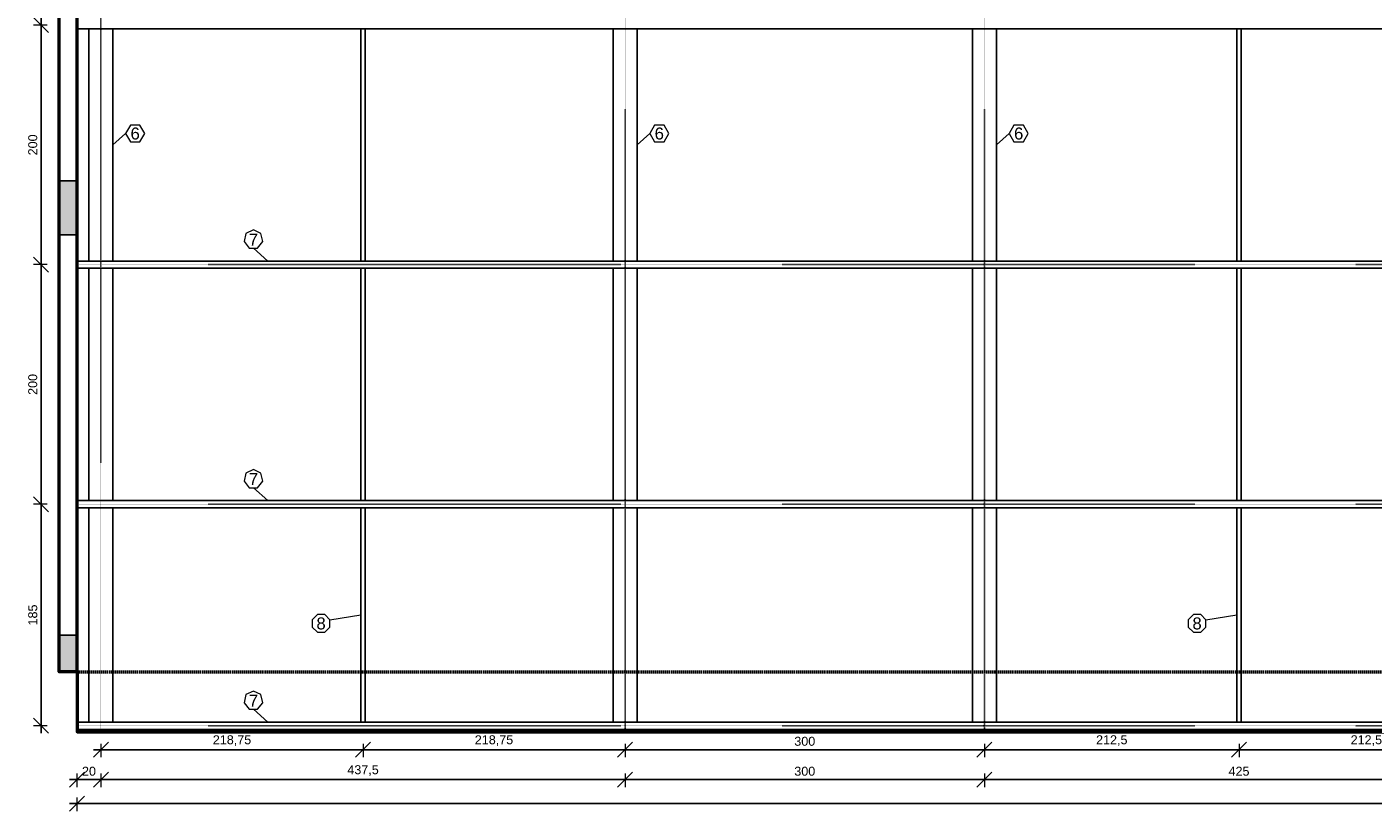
# Model space of a CAD drawing. Header units: millimetres. Extents: x 10906 to 25863, y 1966 to 4861.
# Tile 142 of 163: x 15695 to 16818, y 2050 to 2705. Entities that reach past the tile are written whole.
import ezdxf
from ezdxf.enums import TextEntityAlignment as Align

# ---------------------------------------------------------------- set-up
doc = ezdxf.new("R2010")
doc.units = ezdxf.units.MM
doc.linetypes.add('DOT2', pattern=[3.175, 0, -3.175])
for name, color, linetype in [('AGULHA', 40, 'Continuous'), ('PILARES', 3, 'Continuous'), ('TERÇA', 5, 'Continuous'), ('TERÇA EIXO', 5, 'DOT2'), ('TEXTO', 7, 'Continuous'), ('TRELIÇA', 1, 'Continuous'), ('TRELIÇA EIXO', 89, 'DOT2')]:
    doc.layers.add(name, color=color, linetype=linetype)
doc.layers.add('AUX', color=7, linetype='Continuous', lineweight=50)
doc.layers.add('COTAS', color=4, linetype='Continuous', lineweight=20)
doc.styles.add('2', font='arial.ttf', dxfattribs={"height": 2})
doc.styles.add('Annotative', font='arial.ttf')
doc.dimstyles.new('MURILO', dxfattribs={"dimscale": 0, "dimtxt": 1.5, "dimasz": 2.5, "dimexe": 1.25, "dimexo": 0, "dimtad": 1, "dimtxsty": 'Annotative', "dimblk": 'OBLIQUE', "dimcen": 2.5, "dimdle": 1.25, "dimclrd": 256, "dimclre": 256, "dimclrt": 7, "dimadec": 0, "dimazin": 0, "dimtfac": 1, "dimtmove": 0, "dimatfit": 3, "dimldrblk": 'OBLIQUE', "dimfxl": 1, "dimfxlon": 1, "dimtfillclr": 5, "dimlwe": -1, "dimarcsym": 0})

# ---------------------------------------------------------------- blocks, each defined once
blk = doc.blocks.new('_Oblique')
at = {"color": 0, "linetype": 'ByBlock', "lineweight": -2}
blk.add_line((-0.5, -0.5), (0.5, 0.5), dxfattribs=at)
blk = doc.blocks.new('*D1069')
at = {"layer": 'COTAS', "lineweight": -2, "transparency": 16777216}
blk.add_line((15706.4, 2912.6), (15706.4, 2700.1), dxfattribs=at)
at = {"layer": 'COTAS', "transparency": 16777216}
for p, q in [((15711.4, 2906.3), (15700.2, 2906.3)), ((15711.4, 2706.3), (15700.2, 2706.3))]:
    blk.add_line(p, q, dxfattribs=at)
at = {"layer": 'Defpoints', "color": 0, "transparency": 16777216}
for p in [(15736.4, 2906.3), (15706.4, 2706.3), (15736.4, 2706.3)]:
    blk.add_point(p, dxfattribs=at)
at = {"layer": 'COTAS', "lineweight": -2, "transparency": 16777216, "xscale": 12.5, "yscale": 12.5, "zscale": 12.5}
for p, rotation in [((15706.4, 2906.3), 90), ((15706.4, 2706.3), 270)]:
    blk.add_blockref('_Oblique', p, dxfattribs=dict(at, rotation=rotation))
at = {"layer": 'COTAS', "color": 7, "transparency": 16777216, "insert": (15699.5, 2806.3), "char_height": 7.5, "attachment_point": 5, "rotation": 90, "style": 'Annotative'}
blk.add_mtext('200', dxfattribs=at)
blk = doc.blocks.new('*D1070')
at = {"layer": 'COTAS', "lineweight": -2, "transparency": 16777216}
blk.add_line((15706.4, 2712.6), (15706.4, 2500.1), dxfattribs=at)
at = {"layer": 'COTAS', "transparency": 16777216}
for p, q in [((15711.4, 2706.3), (15700.2, 2706.3)), ((15711.4, 2506.3), (15700.2, 2506.3))]:
    blk.add_line(p, q, dxfattribs=at)
at = {"layer": 'Defpoints', "color": 0, "transparency": 16777216}
for p in [(15736.4, 2706.3), (15706.4, 2506.3), (15736.4, 2506.3)]:
    blk.add_point(p, dxfattribs=at)
at = {"layer": 'COTAS', "lineweight": -2, "transparency": 16777216, "xscale": 12.5, "yscale": 12.5, "zscale": 12.5}
for p, rotation in [((15706.4, 2706.3), 90), ((15706.4, 2506.3), 270)]:
    blk.add_blockref('_Oblique', p, dxfattribs=dict(at, rotation=rotation))
at = {"layer": 'COTAS', "color": 7, "transparency": 16777216, "insert": (15699.5, 2606.3), "char_height": 7.5, "attachment_point": 5, "rotation": 90, "style": 'Annotative'}
blk.add_mtext('200', dxfattribs=at)
blk = doc.blocks.new('*D1071')
at = {"layer": 'COTAS', "transparency": 16777216}
for p, q in [((15711.4, 2506.3), (15700.2, 2506.3)), ((15711.4, 2306.3), (15700.2, 2306.3))]:
    blk.add_line(p, q, dxfattribs=at)
at = {"layer": 'COTAS', "lineweight": -2, "transparency": 16777216}
blk.add_line((15706.4, 2512.6), (15706.4, 2300.1), dxfattribs=at)
at = {"layer": 'Defpoints', "color": 0, "transparency": 16777216}
for p in [(15736.4, 2506.3), (15706.4, 2306.3), (15736.4, 2306.3)]:
    blk.add_point(p, dxfattribs=at)
at = {"layer": 'COTAS', "lineweight": -2, "transparency": 16777216, "xscale": 12.5, "yscale": 12.5, "zscale": 12.5}
for p, rotation in [((15706.4, 2506.3), 90), ((15706.4, 2306.3), 270)]:
    blk.add_blockref('_Oblique', p, dxfattribs=dict(at, rotation=rotation))
at = {"layer": 'COTAS', "color": 7, "transparency": 16777216, "insert": (15699.5, 2406.3), "char_height": 7.5, "attachment_point": 5, "rotation": 90, "style": 'Annotative'}
blk.add_mtext('200', dxfattribs=at)
blk = doc.blocks.new('*D1072')
at = {"layer": 'COTAS', "transparency": 16777216}
for p, q in [((15711.4, 2306.3), (15700.2, 2306.3)), ((15711.4, 2121.3), (15700.2, 2121.3))]:
    blk.add_line(p, q, dxfattribs=at)
at = {"layer": 'COTAS', "lineweight": -2, "transparency": 16777216}
blk.add_line((15706.4, 2312.6), (15706.4, 2115.1), dxfattribs=at)
at = {"layer": 'Defpoints', "color": 0, "transparency": 16777216}
for p in [(15736.4, 2306.3), (15706.4, 2121.3), (15736.4, 2121.3)]:
    blk.add_point(p, dxfattribs=at)
at = {"layer": 'COTAS', "lineweight": -2, "transparency": 16777216, "xscale": 12.5, "yscale": 12.5, "zscale": 12.5}
for p, rotation in [((15706.4, 2306.3), 90), ((15706.4, 2121.3), 270)]:
    blk.add_blockref('_Oblique', p, dxfattribs=dict(at, rotation=rotation))
at = {"layer": 'COTAS', "color": 7, "transparency": 16777216, "insert": (15699.5, 2213.8), "char_height": 7.5, "attachment_point": 5, "rotation": 90, "style": 'Annotative'}
blk.add_mtext('185', dxfattribs=at)
blk = doc.blocks.new('*D1074')
at = {"layer": 'COTAS', "transparency": 16777216}
for p, q in [((15756.4, 2106.3), (15756.4, 2095.1)), ((15975.2, 2106.3), (15975.2, 2095.1))]:
    blk.add_line(p, q, dxfattribs=at)
at = {"layer": 'COTAS', "lineweight": -2, "transparency": 16777216}
blk.add_line((15750.2, 2101.3), (15981.4, 2101.3), dxfattribs=at)
at = {"layer": 'Defpoints', "color": 0, "transparency": 16777216}
for p in [(15756.4, 2124.3), (15975.2, 2124.3), (15975.2, 2101.3)]:
    blk.add_point(p, dxfattribs=at)
at = {"layer": 'COTAS', "lineweight": -2, "transparency": 16777216, "xscale": 12.5, "yscale": 12.5, "zscale": 12.5, "rotation": 180}
blk.add_blockref('_Oblique', (15756.4, 2101.3), dxfattribs=at)
at = {"layer": 'COTAS', "lineweight": -2, "transparency": 16777216, "xscale": 12.5, "yscale": 12.5, "zscale": 12.5}
blk.add_blockref('_Oblique', (15975.2, 2101.3), dxfattribs=at)
at = {"layer": 'COTAS', "color": 7, "transparency": 16777216, "insert": (15865.8, 2108.9), "char_height": 7.5, "attachment_point": 5, "style": 'Annotative'}
blk.add_mtext('218,75', dxfattribs=at)
blk = doc.blocks.new('*D1075')
at = {"layer": 'COTAS', "transparency": 16777216}
for p, q in [((16493.9, 2106.3), (16493.9, 2095.1)), ((16706.4, 2106.3), (16706.4, 2095.1))]:
    blk.add_line(p, q, dxfattribs=at)
at = {"layer": 'COTAS', "lineweight": -2, "transparency": 16777216}
blk.add_line((16487.7, 2101.3), (16712.7, 2101.3), dxfattribs=at)
at = {"layer": 'Defpoints', "color": 0, "transparency": 16777216}
for p in [(16493.9, 2124.3), (16706.4, 2124.3), (16706.4, 2101.3)]:
    blk.add_point(p, dxfattribs=at)
at = {"layer": 'COTAS', "lineweight": -2, "transparency": 16777216, "xscale": 12.5, "yscale": 12.5, "zscale": 12.5, "rotation": 180}
blk.add_blockref('_Oblique', (16493.9, 2101.3), dxfattribs=at)
at = {"layer": 'COTAS', "lineweight": -2, "transparency": 16777216, "xscale": 12.5, "yscale": 12.5, "zscale": 12.5}
blk.add_blockref('_Oblique', (16706.4, 2101.3), dxfattribs=at)
at = {"layer": 'COTAS', "color": 7, "transparency": 16777216, "insert": (16600.2, 2108.9), "char_height": 7.5, "attachment_point": 5, "style": 'Annotative'}
blk.add_mtext('212,5', dxfattribs=at)
blk = doc.blocks.new('*D1080')
at = {"layer": 'COTAS', "transparency": 16777216}
for p, q in [((15975.2, 2106.3), (15975.2, 2095.1)), ((16193.9, 2106.3), (16193.9, 2095.1))]:
    blk.add_line(p, q, dxfattribs=at)
at = {"layer": 'COTAS', "lineweight": -2, "transparency": 16777216}
blk.add_line((15968.9, 2101.3), (16200.2, 2101.3), dxfattribs=at)
at = {"layer": 'Defpoints', "color": 0, "transparency": 16777216}
for p in [(15975.2, 2124.3), (16193.9, 2124.3), (16193.9, 2101.3)]:
    blk.add_point(p, dxfattribs=at)
at = {"layer": 'COTAS', "lineweight": -2, "transparency": 16777216, "xscale": 12.5, "yscale": 12.5, "zscale": 12.5, "rotation": 180}
blk.add_blockref('_Oblique', (15975.2, 2101.3), dxfattribs=at)
at = {"layer": 'COTAS', "lineweight": -2, "transparency": 16777216, "xscale": 12.5, "yscale": 12.5, "zscale": 12.5}
blk.add_blockref('_Oblique', (16193.9, 2101.3), dxfattribs=at)
at = {"layer": 'COTAS', "color": 7, "transparency": 16777216, "insert": (16084.5, 2108.9), "char_height": 7.5, "attachment_point": 5, "style": 'Annotative'}
blk.add_mtext('218,75', dxfattribs=at)
blk = doc.blocks.new('*D1081')
at = {"layer": 'COTAS', "transparency": 16777216}
for p, q in [((16193.9, 2106.3), (16193.9, 2095.1)), ((16493.9, 2106.3), (16493.9, 2095.1))]:
    blk.add_line(p, q, dxfattribs=at)
at = {"layer": 'COTAS', "lineweight": -2, "transparency": 16777216}
blk.add_line((16187.7, 2101.3), (16500.2, 2101.3), dxfattribs=at)
at = {"layer": 'Defpoints', "color": 0, "transparency": 16777216}
for p in [(16193.9, 2124.3), (16493.9, 2124.3), (16493.9, 2101.3)]:
    blk.add_point(p, dxfattribs=at)
at = {"layer": 'COTAS', "lineweight": -2, "transparency": 16777216, "xscale": 12.5, "yscale": 12.5, "zscale": 12.5, "rotation": 180}
blk.add_blockref('_Oblique', (16193.9, 2101.3), dxfattribs=at)
at = {"layer": 'COTAS', "lineweight": -2, "transparency": 16777216, "xscale": 12.5, "yscale": 12.5, "zscale": 12.5}
blk.add_blockref('_Oblique', (16493.9, 2101.3), dxfattribs=at)
at = {"layer": 'COTAS', "color": 7, "transparency": 16777216, "insert": (16343.9, 2108.3), "char_height": 7.5, "attachment_point": 5, "style": 'Annotative'}
blk.add_mtext('300', dxfattribs=at)
blk = doc.blocks.new('*D1082')
at = {"layer": 'COTAS', "transparency": 16777216}
for p, q in [((16706.4, 2106.3), (16706.4, 2095.1)), ((16918.9, 2106.3), (16918.9, 2095.1))]:
    blk.add_line(p, q, dxfattribs=at)
at = {"layer": 'COTAS', "lineweight": -2, "transparency": 16777216}
blk.add_line((16700.2, 2101.3), (16925.2, 2101.3), dxfattribs=at)
at = {"layer": 'Defpoints', "color": 0, "transparency": 16777216}
for p in [(16706.4, 2124.3), (16918.9, 2124.3), (16918.9, 2101.3)]:
    blk.add_point(p, dxfattribs=at)
at = {"layer": 'COTAS', "lineweight": -2, "transparency": 16777216, "xscale": 12.5, "yscale": 12.5, "zscale": 12.5, "rotation": 180}
blk.add_blockref('_Oblique', (16706.4, 2101.3), dxfattribs=at)
at = {"layer": 'COTAS', "lineweight": -2, "transparency": 16777216, "xscale": 12.5, "yscale": 12.5, "zscale": 12.5}
blk.add_blockref('_Oblique', (16918.9, 2101.3), dxfattribs=at)
at = {"layer": 'COTAS', "color": 7, "transparency": 16777216, "insert": (16812.7, 2108.9), "char_height": 7.5, "attachment_point": 5, "style": 'Annotative'}
blk.add_mtext('212,5', dxfattribs=at)
blk = doc.blocks.new('*D1089')
at = {"layer": 'COTAS', "transparency": 16777216}
for p, q in [((15736.4, 2081.3), (15736.4, 2070.1)), ((15756.4, 2081.3), (15756.4, 2070.1))]:
    blk.add_line(p, q, dxfattribs=at)
at = {"layer": 'COTAS', "lineweight": -2, "transparency": 16777216}
blk.add_line((15730.2, 2076.3), (15762.7, 2076.3), dxfattribs=at)
at = {"layer": 'Defpoints', "color": 0, "transparency": 16777216}
for p in [(15736.4, 2116.3), (15756.4, 2116.3), (15756.4, 2076.3)]:
    blk.add_point(p, dxfattribs=at)
at = {"layer": 'COTAS', "lineweight": -2, "transparency": 16777216, "xscale": 12.5, "yscale": 12.5, "zscale": 12.5, "rotation": 180}
blk.add_blockref('_Oblique', (15736.4, 2076.3), dxfattribs=at)
at = {"layer": 'COTAS', "lineweight": -2, "transparency": 16777216, "xscale": 12.5, "yscale": 12.5, "zscale": 12.5}
blk.add_blockref('_Oblique', (15756.4, 2076.3), dxfattribs=at)
at = {"layer": 'COTAS', "color": 7, "transparency": 16777216, "insert": (15746.4, 2083.3), "char_height": 7.5, "attachment_point": 5, "style": 'Annotative'}
blk.add_mtext('20', dxfattribs=at)
blk = doc.blocks.new('*D1090')
at = {"layer": 'COTAS', "transparency": 16777216}
for p, q in [((15756.4, 2081.3), (15756.4, 2070.1)), ((16193.9, 2081.3), (16193.9, 2070.1))]:
    blk.add_line(p, q, dxfattribs=at)
at = {"layer": 'COTAS', "lineweight": -2, "transparency": 16777216}
blk.add_line((15750.2, 2076.3), (16200.2, 2076.3), dxfattribs=at)
at = {"layer": 'Defpoints', "color": 0, "transparency": 16777216}
for p in [(15756.4, 2116.3), (16193.9, 2116.3), (16193.9, 2076.3)]:
    blk.add_point(p, dxfattribs=at)
at = {"layer": 'COTAS', "lineweight": -2, "transparency": 16777216, "xscale": 12.5, "yscale": 12.5, "zscale": 12.5, "rotation": 180}
blk.add_blockref('_Oblique', (15756.4, 2076.3), dxfattribs=at)
at = {"layer": 'COTAS', "lineweight": -2, "transparency": 16777216, "xscale": 12.5, "yscale": 12.5, "zscale": 12.5}
blk.add_blockref('_Oblique', (16193.9, 2076.3), dxfattribs=at)
at = {"layer": 'COTAS', "color": 7, "transparency": 16777216, "insert": (15975.2, 2083.9), "char_height": 7.5, "attachment_point": 5, "style": 'Annotative'}
blk.add_mtext('437,5', dxfattribs=at)
blk = doc.blocks.new('*D1091')
at = {"layer": 'COTAS', "transparency": 16777216}
for p, q in [((16193.9, 2081.3), (16193.9, 2070.1)), ((16493.9, 2081.3), (16493.9, 2070.1))]:
    blk.add_line(p, q, dxfattribs=at)
at = {"layer": 'COTAS', "lineweight": -2, "transparency": 16777216}
blk.add_line((16187.7, 2076.3), (16500.2, 2076.3), dxfattribs=at)
at = {"layer": 'Defpoints', "color": 0, "transparency": 16777216}
for p in [(16193.9, 2116.3), (16493.9, 2116.3), (16493.9, 2076.3)]:
    blk.add_point(p, dxfattribs=at)
at = {"layer": 'COTAS', "lineweight": -2, "transparency": 16777216, "xscale": 12.5, "yscale": 12.5, "zscale": 12.5, "rotation": 180}
blk.add_blockref('_Oblique', (16193.9, 2076.3), dxfattribs=at)
at = {"layer": 'COTAS', "lineweight": -2, "transparency": 16777216, "xscale": 12.5, "yscale": 12.5, "zscale": 12.5}
blk.add_blockref('_Oblique', (16493.9, 2076.3), dxfattribs=at)
at = {"layer": 'COTAS', "color": 7, "transparency": 16777216, "insert": (16343.9, 2083.3), "char_height": 7.5, "attachment_point": 5, "style": 'Annotative'}
blk.add_mtext('300', dxfattribs=at)
blk = doc.blocks.new('*D1092')
at = {"layer": 'COTAS', "transparency": 16777216}
for p, q in [((16493.9, 2081.3), (16493.9, 2070.1)), ((16918.9, 2081.3), (16918.9, 2070.1))]:
    blk.add_line(p, q, dxfattribs=at)
at = {"layer": 'COTAS', "lineweight": -2, "transparency": 16777216}
blk.add_line((16487.7, 2076.3), (16925.2, 2076.3), dxfattribs=at)
at = {"layer": 'Defpoints', "color": 0, "transparency": 16777216}
for p in [(16493.9, 2116.3), (16918.9, 2116.3), (16918.9, 2076.3)]:
    blk.add_point(p, dxfattribs=at)
at = {"layer": 'COTAS', "lineweight": -2, "transparency": 16777216, "xscale": 12.5, "yscale": 12.5, "zscale": 12.5, "rotation": 180}
blk.add_blockref('_Oblique', (16493.9, 2076.3), dxfattribs=at)
at = {"layer": 'COTAS', "lineweight": -2, "transparency": 16777216, "xscale": 12.5, "yscale": 12.5, "zscale": 12.5}
blk.add_blockref('_Oblique', (16918.9, 2076.3), dxfattribs=at)
at = {"layer": 'COTAS', "color": 7, "transparency": 16777216, "insert": (16706.4, 2083.3), "char_height": 7.5, "attachment_point": 5, "style": 'Annotative'}
blk.add_mtext('425', dxfattribs=at)
blk = doc.blocks.new('*D1100')
at = {"layer": 'COTAS', "transparency": 16777216}
for p, q in [((15736.4, 2061.3), (15736.4, 2050.1)), ((19516.4, 2061.3), (19516.4, 2050.1))]:
    blk.add_line(p, q, dxfattribs=at)
at = {"layer": 'COTAS', "lineweight": -2, "transparency": 16777216}
blk.add_line((15730.2, 2056.3), (19522.7, 2056.3), dxfattribs=at)
at = {"layer": 'Defpoints', "color": 0, "transparency": 16777216}
for p in [(15736.4, 2116.3), (19516.4, 2116.3), (19516.4, 2056.3)]:
    blk.add_point(p, dxfattribs=at)
at = {"layer": 'COTAS', "lineweight": -2, "transparency": 16777216, "xscale": 12.5, "yscale": 12.5, "zscale": 12.5, "rotation": 180}
blk.add_blockref('_Oblique', (15736.4, 2056.3), dxfattribs=at)
at = {"layer": 'COTAS', "lineweight": -2, "transparency": 16777216, "xscale": 12.5, "yscale": 12.5, "zscale": 12.5}
blk.add_blockref('_Oblique', (19516.4, 2056.3), dxfattribs=at)
at = {"layer": 'COTAS', "color": 7, "transparency": 16777216, "insert": (17626.4, 2063.3), "char_height": 7.5, "attachment_point": 5, "style": 'Annotative'}
blk.add_mtext('3780', dxfattribs=at)

msp = doc.modelspace()

# ---------------------------------------------------------------- hatches: boundary and pattern name
at = {"layer": 'PILARES', "linetype": 'Continuous'}
for points in [[(15721.90858, 2531.30755), (15728.90858, 2531.30755), (15735.90858, 2531.30755), (15735.90858, 2553.80755), (15735.90858, 2576.30755), (15728.90858, 2576.30755), (15721.90858, 2576.30755), (15721.90858, 2553.80755)], [(15721.90858, 2166.80755), (15728.90858, 2166.80755), (15735.90858, 2166.80755), (15735.90858, 2181.80755), (15735.90858, 2196.80755), (15728.90858, 2196.80755), (15721.90858, 2196.80755), (15721.90858, 2181.80755)]]:
    msp.add_hatch(color=256, dxfattribs=at).paths.add_polyline_path(points)

# ---------------------------------------------------------------- linework, layer by layer
at = {"layer": 'AGULHA'}
for p, q in [((15973.25358, 2703.30755), (15973.25358, 2509.30755)), ((15977.06358, 2703.30755), (15977.06358, 2509.30755)), ((16704.50358, 2703.30755), (16704.50358, 2509.30755)), ((16708.31358, 2703.30755), (16708.31358, 2509.30755)), ((15973.25358, 2503.30755), (15973.25358, 2309.30755)), ((15977.06358, 2503.30755), (15977.06358, 2309.30755)), ((16704.50358, 2503.30755), (16704.50358, 2309.30755)), ((16708.31358, 2503.30755), (16708.31358, 2309.30755)), ((15973.25358, 2303.30755), (15973.25358, 2124.30755)), ((15977.06358, 2303.30755), (15977.06358, 2124.30755)), ((16704.50358, 2303.30755), (16704.50358, 2124.30755)), ((16708.31358, 2303.30755), (16708.31358, 2124.30755))]:
    msp.add_line(p, q, dxfattribs=at)
at = {"layer": 'AUX', "linetype": 'DOT2', "ltscale": 0.5}
msp.add_line((15736.40858, 2166.30755), (19516.40858, 2166.30755), dxfattribs=at)
at = {"layer": 'AUX'}
for points in [[(15736.40858, 2166.30755), (15721.40858, 2166.30755), (15721.40858, 2941.30755), (19531.40858, 2941.30755), (19531.40858, 2166.30755), (19516.40858, 2166.30755)], [(15736.40858, 2166.30755), (15736.40858, 2926.30755), (19516.40858, 2926.30755), (19516.40858, 2166.30755)], [(15736.40858, 2166.30755), (15736.40858, 2116.30755), (19516.40858, 2116.30755), (19516.40858, 2166.30755)]]:
    msp.add_lwpolyline(points, dxfattribs=at)
at = {"layer": 'COTAS'}
for p, q in [((15776.95671, 2615.8035), (15766.40858, 2606.30755)), ((16214.45671, 2615.8035), (16203.90858, 2606.30755)), ((16514.45671, 2615.8035), (16503.90858, 2606.30755)), ((15883.7209, 2520.0767), (15895.57311, 2509.30755)), ((15883.7209, 2320.0767), (15895.57311, 2309.30755)), ((15947.53796, 2209.80296), (15973.25358, 2213.80755)), ((16678.78796, 2209.80296), (16704.50358, 2213.80755)), ((15883.7209, 2135.0767), (15895.57311, 2124.30755))]:
    msp.add_line(p, q, dxfattribs=at)
for points in [[(15780.95671, 2622.7317), (15776.95671, 2615.8035), (15780.95671, 2608.87529), (15788.95671, 2608.87529), (15792.95671, 2615.8035), (15788.95671, 2622.7317)], [(16218.45671, 2622.7317), (16214.45671, 2615.8035), (16218.45671, 2608.87529), (16226.45671, 2608.87529), (16230.45671, 2615.8035), (16226.45671, 2622.7317)], [(16518.45671, 2622.7317), (16514.45671, 2615.8035), (16518.45671, 2608.87529), (16526.45671, 2608.87529), (16530.45671, 2615.8035), (16526.45671, 2622.7317)], [(15883.7209, 2535.28445), (15877.46625, 2532.27237), (15875.92148, 2525.50428), (15880.24983, 2520.0767), (15887.19197, 2520.0767), (15891.52032, 2525.50428), (15889.97555, 2532.27237)], [(15883.7209, 2335.28445), (15877.46625, 2332.27237), (15875.92148, 2325.50428), (15880.24983, 2320.0767), (15887.19197, 2320.0767), (15891.52032, 2325.50428), (15889.97555, 2332.27237)], [(15937.08546, 2214.13253), (15932.75589, 2209.80296), (15932.75589, 2203.68002), (15937.08546, 2199.35046), (15943.2084, 2199.35046), (15947.53796, 2203.68002), (15947.53796, 2209.80296), (15943.2084, 2214.13253)], [(16668.33546, 2214.13253), (16664.00589, 2209.80296), (16664.00589, 2203.68002), (16668.33546, 2199.35046), (16674.4584, 2199.35046), (16678.78796, 2203.68002), (16678.78796, 2209.80296), (16674.4584, 2214.13253)], [(15883.7209, 2150.28445), (15877.46625, 2147.27237), (15875.92148, 2140.50428), (15880.24983, 2135.0767), (15887.19197, 2135.0767), (15891.52032, 2140.50428), (15889.97555, 2147.27237)]]:
    msp.add_lwpolyline(points, close=True, dxfattribs=at)
at = {"layer": 'PILARES'}
for points in [[(15721.90858, 2531.30755), (15728.90858, 2531.30755), (15735.90858, 2531.30755), (15735.90858, 2553.80755), (15735.90858, 2576.30755), (15728.90858, 2576.30755), (15721.90858, 2576.30755), (15721.90858, 2553.80755), (15721.90858, 2531.30755)], [(15721.90858, 2166.80755), (15728.90858, 2166.80755), (15735.90858, 2166.80755), (15735.90858, 2181.80755), (15735.90858, 2196.80755), (15728.90858, 2196.80755), (15721.90858, 2196.80755), (15721.90858, 2181.80755), (15721.90858, 2166.80755)]]:
    msp.add_lwpolyline(points, close=True, dxfattribs=at)
at = {"layer": 'TERÇA', "ltscale": 0.1}
for p, q in [((15736.40858, 2703.30755), (19516.40858, 2703.30755)), ((15736.40858, 2509.30755), (19516.40858, 2509.30755)), ((15736.40858, 2503.30755), (19516.40858, 2503.30755)), ((15736.40858, 2309.30755), (19516.40858, 2309.30755)), ((15736.40858, 2303.30755), (19516.40858, 2303.30755)), ((15736.40858, 2124.30755), (19516.40858, 2124.30755)), ((15736.40858, 2118.30755), (19516.40858, 2118.30755))]:
    msp.add_line(p, q, dxfattribs=at)
at = {"layer": 'TERÇA EIXO', "ltscale": 0.1}
for p, q in [((15736.40858, 2506.30755), (19516.40858, 2506.30755)), ((15736.40858, 2306.30755), (19516.40858, 2306.30755)), ((15736.40858, 2121.30755), (19516.40858, 2121.30755))]:
    msp.add_line(p, q, dxfattribs=at)
at = {"layer": 'TRELIÇA'}
for p, q in [((15746.40858, 2703.30755), (15746.40858, 2509.30755)), ((15766.40858, 2703.30755), (15766.40858, 2509.30755)), ((16183.90858, 2703.30755), (16183.90858, 2509.30755)), ((16203.90858, 2703.30755), (16203.90858, 2509.30755)), ((16483.90858, 2703.30755), (16483.90858, 2509.30755)), ((16503.90858, 2703.30755), (16503.90858, 2509.30755)), ((15746.40858, 2503.30755), (15746.40858, 2309.30755)), ((15766.40858, 2503.30755), (15766.40858, 2309.30755)), ((16183.90858, 2503.30755), (16183.90858, 2309.30755)), ((16203.90858, 2503.30755), (16203.90858, 2309.30755)), ((16483.90858, 2503.30755), (16483.90858, 2309.30755)), ((16503.90858, 2503.30755), (16503.90858, 2309.30755)), ((15746.40858, 2303.30755), (15746.40858, 2124.30755)), ((15766.40858, 2303.30755), (15766.40858, 2124.30755)), ((16183.90858, 2303.30755), (16183.90858, 2124.30755)), ((16203.90858, 2303.30755), (16203.90858, 2124.30755)), ((16483.90858, 2303.30755), (16483.90858, 2124.30755)), ((16503.90858, 2303.30755), (16503.90858, 2124.30755)), ((15746.40858, 2118.30755), (15746.40858, 2116.30755)), ((15766.40858, 2118.30755), (15766.40858, 2116.30755)), ((16183.90858, 2118.30755), (16183.90858, 2116.30755)), ((16183.90858, 2116.30755), (16203.90858, 2116.30755)), ((16203.90858, 2118.30755), (16203.90858, 2116.30755)), ((16483.90858, 2118.30755), (16483.90858, 2116.30755)), ((16483.90858, 2116.30755), (16503.90858, 2116.30755)), ((16503.90858, 2118.30755), (16503.90858, 2116.30755))]:
    msp.add_line(p, q, dxfattribs=at)
at = {"layer": 'TRELIÇA EIXO', "ltscale": 0.1}
for p, q in [((15756.40858, 2926.30755), (15756.40858, 2116.30755)), ((16193.90858, 2910.80755), (16193.90858, 2116.30755)), ((16493.90858, 2910.80755), (16493.90858, 2116.30755))]:
    msp.add_line(p, q, dxfattribs=at)

# ---------------------------------------------------------------- texts
at = {"layer": 'TEXTO', "style": '2'}
for s, p in [('6', (15784.95671, 2615.8035)), ('6', (16222.45671, 2615.8035)), ('6', (16522.45671, 2615.8035)), ('7', (15883.72091, 2527.28445)), ('7', (15883.72091, 2327.28445)), ('8', (15940.14693, 2206.74149)), ('8', (16671.39693, 2206.74149)), ('7', (15883.72091, 2142.28445))]:
    msp.add_text(s, height=10, dxfattribs=at).set_placement(p, align=Align.MIDDLE_CENTER)

# ---------------------------------------------------------------- dimensions: what is measured, and where the dimension line sits
at = {"layer": 'COTAS'}
for base, p1, p2, picture, middle in [((15706.40858, 2706.30755), (15736.40858, 2906.30755), (15736.40858, 2706.30755), '*D1069', (15699.45428, 2806.30755)), ((15706.40858, 2506.30755), (15736.40858, 2706.30755), (15736.40858, 2506.30755), '*D1070', (15699.45428, 2606.30755)), ((15706.40858, 2306.30755), (15736.40858, 2506.30755), (15736.40858, 2306.30755), '*D1071', (15699.45428, 2406.30755)), ((15706.40858, 2121.30755), (15736.40858, 2306.30755), (15736.40858, 2121.30755), '*D1072', (15699.45428, 2213.80755))]:
    dim = msp.add_linear_dim(base=base, p1=p1, p2=p2, angle=90, dimstyle='MURILO', dxfattribs=at)
    dim.commit()
    dim.dimension.update_dxf_attribs({"geometry": picture, "text_midpoint": middle})
for base, p1, p2, picture, middle in [((15975.15858, 2101.30755), (15756.40858, 2124.30755), (15975.15858, 2124.30755), '*D1074', (15865.78358, 2108.93971)), ((16193.90858, 2101.30755), (15975.15858, 2124.30755), (16193.90858, 2124.30755), '*D1080', (16084.53358, 2108.93971)), ((16493.90858, 2101.30755), (16193.90858, 2124.30755), (16493.90858, 2124.30755), '*D1081', (16343.90858, 2108.26441)), ((16706.40858, 2101.30755), (16493.90858, 2124.30755), (16706.40858, 2124.30755), '*D1075', (16600.15858, 2108.93971)), ((16918.90858, 2101.30755), (16706.40858, 2124.30755), (16918.90858, 2124.30755), '*D1082', (16812.65858, 2108.93971)), ((15756.40858, 2076.30755), (15736.40858, 2116.30755), (15756.40858, 2116.30755), '*D1089', (15746.40858, 2083.26185)), ((19516.40858, 2056.30755), (15736.40858, 2116.30755), (19516.40858, 2116.30755), '*D1100', (17626.40858, 2063.26441)), ((16193.90858, 2076.30755), (15756.40858, 2116.30755), (16193.90858, 2116.30755), '*D1090', (15975.15858, 2083.93971)), ((16493.90858, 2076.30755), (16193.90858, 2116.30755), (16493.90858, 2116.30755), '*D1091', (16343.90858, 2083.26441)), ((16918.90858, 2076.30755), (16493.90858, 2116.30755), (16918.90858, 2116.30755), '*D1092', (16706.40858, 2083.26185))]:
    dim = msp.add_linear_dim(base=base, p1=p1, p2=p2, dimstyle='MURILO', dxfattribs=at)
    dim.commit()
    dim.dimension.update_dxf_attribs({"geometry": picture, "text_midpoint": middle})

doc.saveas('drawing.dxf')
